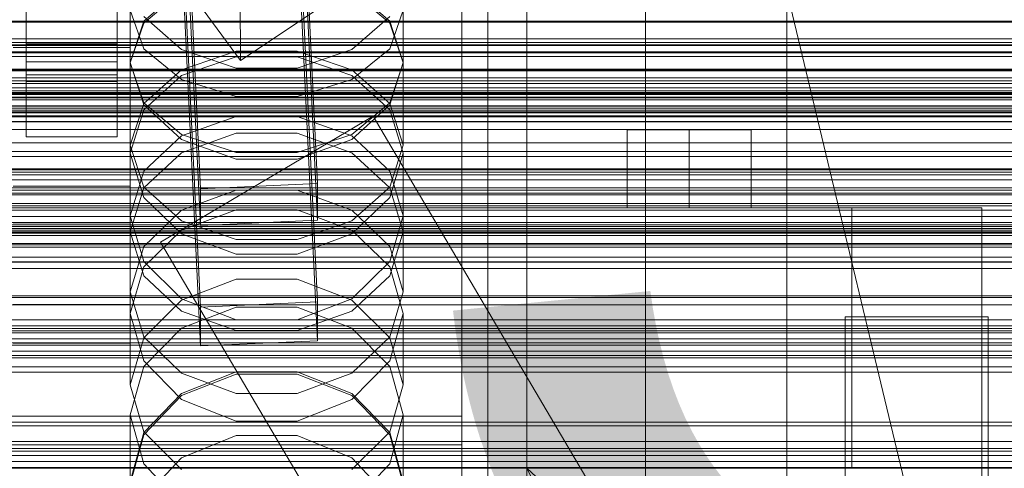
# Model space of a CAD drawing. Header units: millimetres. Extents: x -2233 to 65662, y -50530 to 6847.
# Tile 156 of 256: x 132 to 283, y -34060 to -33991. Entities that reach past the tile are written whole.
import ezdxf

# ---------------------------------------------------------------- set-up
doc = ezdxf.new("R2010")
doc.units = ezdxf.units.MM
for name, color, linetype, lineweight in [('COTAS_O', 1, 'Continuous', 0), ('COTAS_P', 1, 'Continuous', 0), ('frontal_briquetadora', 7, 'Continuous', 0), ('frontal_C01', 7, 'Continuous', 0), ('frontal_C02', 7, 'Continuous', 0), ('frontal_C03', 7, 'Continuous', 0), ('frontal_mezcladora', 7, 'Continuous', 0), ('frontal_secador', 7, 'Continuous', 0)]:
    doc.layers.add(name, color=color, linetype=linetype, lineweight=lineweight)
doc.dimstyles.new('R19_100', dxfattribs={"dimtxt": 250, "dimasz": 150, "dimexe": 150, "dimexo": 80, "dimgap": 100, "dimtad": 1, "dimtih": 1, "dimtoh": 1, "dimdsep": 46, "dimcen": 0.09, "dimadec": 0, "dimazin": 0, "dimtfac": 1, "dimtdec": 4, "dimtofl": 0, "dimtmove": 0, "dimatfit": 3, "dimfxl": 1, "dimtolj": 1, "dimtzin": 0, "dimarcsym": 0})

# ---------------------------------------------------------------- blocks, each defined once
blk = doc.blocks.new('DIM_R32_39')
at = {"layer": 'COTAS_O'}
for p, q in [((-1725, -33700), (-1575, -33655)), ((1725, -33700), (1575, -33655)), ((-1725, -34400), (-1725, -33700)), ((-1725, -33700), (1725, -33700)), ((-1725, -33700), (-1575, -33745)), ((1725, -33700), (1575, -33745)), ((1725, -34400), (1725, -33700))]:
    blk.add_line(p, q, dxfattribs=at)
blk.add_text('3450 O', height=250, dxfattribs=at).set_placement((0, -33600))
blk = doc.blocks.new('DIM_R32_40')
at = {"layer": 'COTAS_P'}
for p, q in [((-150, -32200), (550, -32200)), ((550, -32200), (505, -32350)), ((550, -34800), (550, -32200)), ((550, -32200), (595, -32350)), ((550, -34800), (505, -34650)), ((550, -34800), (595, -34650)), ((-150, -34800), (550, -34800))]:
    blk.add_line(p, q, dxfattribs=at)
blk.add_text('2600 P', height=250, rotation=90, dxfattribs=at).set_placement((450, -33500))
blk = doc.blocks.new('DIM_R32_43')
at = {"layer": 'COTAS_O'}
for p, q in [((-650, -34200), (-500, -34155)), ((650, -34200), (500, -34155)), ((-650, -34900), (-650, -34200)), ((-650, -34200), (650, -34200)), ((-650, -34200), (-500, -34245)), ((650, -34200), (500, -34245)), ((650, -34900), (650, -34200))]:
    blk.add_line(p, q, dxfattribs=at)
blk.add_text('1300 O', height=250, dxfattribs=at).set_placement((0, -34100))

msp = doc.modelspace()

# ---------------------------------------------------------------- linework, layer by layer
at = {"layer": 'frontal_briquetadora'}
for p, q in [((210, -33820), (210, -34060)), ((210, -34260), (210, -33820)), ((210, -34680), (210, -33820)), ((210, -33820), (416.55, -34680)), ((210, -33853.384), (210, -34060)), ((210, -34060), (210, -33855.985)), ((210, -33858.384), (210, -34060)), ((210, -33860.559), (210, -34060)), ((210, -33862.488), (210, -34060)), ((210, -33864.153), (210, -34060)), ((210, -33865.538), (210, -34060)), ((210, -33866.629), (210, -34060)), ((210, -33867.416), (210, -34060)), ((210, -33867.891), (210, -34060)), ((210, -33868.05), (210, -34060)), ((200, -33920), (200, -34100)), ((204, -34100), (204, -33920)), ((200, -33991.128), (200, -33977.782)), ((149, -33997.699), (149, -33984.362)), ((191, -33997.699), (191, -33984.362)), ((156.906, -33986.271), (151.08, -33991.269)), ((151.08, -33991.58), (156.907, -33986.673)), ((183.093, -33986.673), (188.92, -33991.58)), ((188.92, -33991.269), (183.094, -33986.271)), ((149, -33989.624), (151.08, -33995.519)), ((151.08, -33990.56), (156.906, -33995.642)), ((183.094, -33995.642), (188.92, -33990.56)), ((188.92, -33995.519), (191, -33989.624)), ((200, -33990.272), (200, -34004.303)), ((151.08, -33991.269), (149, -33997.637)), ((149, -33997.699), (151.08, -33991.58)), ((191, -33997.637), (188.92, -33991.269)), ((188.92, -33991.58), (191, -33997.699)), ((200, -34004.753), (200, -33990.7)), ((200, -34005.203), (200, -33991.128)), ((151.08, -33995.519), (156.907, -34000.246)), ((156.906, -33995.642), (165.326, -33998.507)), ((156.907, -33998.756), (165.327, -33995.888)), ((165.327, -33995.888), (174.673, -33995.888)), ((174.673, -33995.888), (183.093, -33998.756)), ((174.674, -33998.507), (183.094, -33995.642)), ((183.093, -34000.246), (188.92, -33995.519)), ((151.08, -34004.156), (149, -33997.637)), ((149, -34010.365), (149, -33997.637)), ((151.08, -34003.818), (149, -33997.699)), ((156.906, -33999.647), (165.326, -33996.77)), ((165.326, -33996.77), (174.674, -33996.77)), ((174.674, -33996.77), (183.094, -33999.647)), ((191, -33997.637), (188.92, -34004.156)), ((191, -33997.699), (188.92, -34003.818)), ((191, -34010.365), (191, -33997.637)), ((151.08, -34003.922), (156.907, -33998.756)), ((151.08, -34004.9), (156.906, -33999.647)), ((165.326, -33998.507), (174.674, -33998.507)), ((183.093, -33998.756), (188.92, -34003.922)), ((183.094, -33999.647), (188.92, -34004.9)), ((156.907, -34000.246), (165.327, -34002.87)), ((174.673, -34002.87), (183.093, -34000.246)), ((149, -34010.365), (151.08, -34003.922)), ((156.907, -34008.725), (151.08, -34003.818)), ((156.906, -34009.49), (151.08, -34004.156)), ((165.327, -34002.87), (174.673, -34002.87)), ((188.92, -34003.818), (183.093, -34008.725)), ((188.92, -34004.156), (183.094, -34009.49)), ((188.92, -34003.922), (191, -34010.365)), ((149, -34011.581), (151.08, -34004.9)), ((188.92, -34004.9), (191, -34011.581)), ((200, -34004.303), (200, -34019.028)), ((200, -34019.499), (200, -34004.753)), ((200, -34019.971), (200, -34005.203)), ((165.326, -34005.966), (156.906, -34008.934)), ((174.674, -34005.966), (165.326, -34005.966)), ((183.094, -34008.934), (174.674, -34005.966)), ((165.327, -34008.499), (156.907, -34011.504)), ((165.327, -34011.448), (156.907, -34008.725)), ((174.673, -34008.499), (165.327, -34008.499)), ((183.093, -34011.504), (174.673, -34008.499)), ((183.093, -34008.725), (174.673, -34011.448)), ((156.906, -34008.934), (151.08, -34014.352)), ((165.326, -34012.492), (156.906, -34009.49)), ((183.094, -34009.49), (174.674, -34012.492)), ((188.92, -34014.351), (183.094, -34008.934)), ((200, -34011.808), (200, -34009.232)), ((200, -34009.232), (200, -34013.498)), ((149, -34010.365), (151.08, -34016.808)), ((151.08, -34018.404), (149, -34011.581)), ((149, -34023.669), (149, -34011.581)), ((156.907, -34011.504), (151.08, -34016.918)), ((174.673, -34011.448), (165.327, -34011.448)), ((188.92, -34016.918), (183.093, -34011.504)), ((188.92, -34016.808), (191, -34010.365)), ((191, -34011.581), (188.92, -34018.404)), ((191, -34023.669), (191, -34011.581)), ((174.674, -34012.492), (165.326, -34012.492)), ((200, -34020.835), (200, -34011.808)), ((151.08, -34014.352), (149, -34021.231)), ((191, -34021.231), (188.92, -34014.351)), ((200, -34013.498), (200, -34023.957)), ((200, -34018.435), (200, -34015.009)), ((151.08, -34016.918), (149, -34023.669)), ((151.08, -34016.808), (156.907, -34021.975)), ((156.907, -34020.357), (165.327, -34017.265)), ((165.327, -34017.265), (174.673, -34017.265)), ((174.673, -34017.265), (183.093, -34020.357)), ((183.093, -34021.975), (188.92, -34016.808)), ((191, -34023.669), (188.92, -34016.918)), ((156.906, -34023.977), (151.08, -34018.404)), ((188.92, -34018.404), (183.094, -34023.977)), ((200, -34028.189), (200, -34018.435)), ((200, -34019.028), (200, -34034.411)), ((151.08, -34025.929), (156.907, -34020.357)), ((165.326, -34020.296), (156.906, -34023.397)), ((174.674, -34020.296), (165.326, -34020.296)), ((183.094, -34023.397), (174.674, -34020.296)), ((183.093, -34020.357), (188.92, -34025.929)), ((200, -34034.901), (200, -34019.499)), ((200, -34035.393), (200, -34019.971)), ((200, -34034.938), (200, -34020.835)), ((149, -34032.877), (149, -34021.231)), ((149, -34021.231), (151.08, -34028.248)), ((156.907, -34021.975), (165.327, -34024.842)), ((174.673, -34024.842), (183.093, -34021.975)), ((188.92, -34028.248), (191, -34021.231)), ((191, -34032.877), (191, -34021.231)), ((200, -34023.989), (200, -34021.413)), ((200, -34021.413), (200, -34025.679)), ((149, -34023.669), (151.08, -34030.42)), ((156.906, -34023.397), (151.08, -34029.048)), ((188.92, -34029.048), (183.094, -34023.397)), ((188.92, -34030.42), (191, -34023.669)), ((165.326, -34027.11), (156.906, -34023.977)), ((165.327, -34024.842), (174.673, -34024.842)), ((183.094, -34023.977), (174.674, -34027.11)), ((200, -34023.957), (200, -34039.018)), ((200, -34033.016), (200, -34023.989)), ((149, -34032.877), (151.08, -34025.929)), ((188.92, -34025.929), (191, -34032.877)), ((200, -34025.679), (200, -34036.139)), ((151.08, -34028.248), (156.906, -34033.973)), ((174.674, -34027.11), (165.326, -34027.11)), ((183.094, -34033.973), (188.92, -34028.248)), ((200, -34042.788), (200, -34028.189)), ((151.08, -34029.048), (149, -34036.213)), ((191, -34036.213), (188.92, -34029.048)), ((151.08, -34030.42), (156.907, -34035.834)), ((156.907, -34034.145), (165.327, -34030.928)), ((165.327, -34030.928), (174.673, -34030.928)), ((174.673, -34030.928), (183.093, -34034.145)), ((183.093, -34035.834), (188.92, -34030.42)), ((151.08, -34039.824), (149, -34032.877)), ((191, -34032.877), (188.92, -34039.824)), ((151.08, -34039.942), (156.907, -34034.145)), ((156.906, -34033.973), (165.326, -34037.189)), ((174.674, -34037.189), (183.094, -34033.973)), ((183.093, -34034.145), (188.92, -34039.942)), ((200, -34047.119), (200, -34033.016)), ((200, -34034.411), (200, -34050.411)), ((156.906, -34038.466), (165.326, -34035.24)), ((156.907, -34035.834), (165.327, -34038.839)), ((165.326, -34035.24), (174.674, -34035.24)), ((174.673, -34038.839), (183.093, -34035.834)), ((174.674, -34035.24), (183.094, -34038.466)), ((200, -34050.92), (200, -34034.901)), ((200, -34051.97), (200, -34034.938)), ((200, -34051.43), (200, -34035.393)), ((151.08, -34043.507), (149, -34036.213)), ((149, -34047.171), (149, -34036.213)), ((165.326, -34037.189), (174.674, -34037.189)), ((191, -34036.213), (188.92, -34043.507)), ((191, -34047.171), (191, -34036.213)), ((200, -34036.139), (200, -34051.199)), ((151.08, -34044.338), (156.906, -34038.466)), ((165.327, -34038.839), (174.673, -34038.839)), ((183.094, -34038.466), (188.92, -34044.338)), ((200, -34039.018), (200, -34056.386)), ((149, -34047.171), (151.08, -34039.942)), ((156.907, -34045.396), (151.08, -34039.824)), ((188.92, -34039.824), (183.093, -34045.396)), ((188.92, -34039.942), (191, -34047.171)), ((156.906, -34049.448), (151.08, -34043.507)), ((188.92, -34043.507), (183.094, -34049.448)), ((200, -34060.009), (200, -34042.788)), ((149, -34051.77), (151.08, -34044.338)), ((188.92, -34044.338), (191, -34051.77)), ((165.326, -34045.526), (156.906, -34048.83)), ((165.327, -34045.18), (156.907, -34048.514)), ((165.327, -34048.488), (156.907, -34045.396)), ((174.674, -34045.526), (165.326, -34045.526)), ((174.673, -34045.18), (165.327, -34045.18)), ((183.093, -34048.514), (174.673, -34045.18)), ((183.093, -34045.396), (174.673, -34048.488)), ((183.094, -34048.83), (174.674, -34045.526)), ((149, -34047.171), (151.08, -34054.4)), ((188.92, -34054.4), (191, -34047.171)), ((200, -34064.151), (200, -34047.119)), ((156.907, -34048.514), (151.08, -34054.522)), ((156.906, -34048.83), (151.08, -34054.842)), ((165.326, -34052.781), (156.906, -34049.448)), ((174.673, -34048.488), (165.327, -34048.488)), ((183.094, -34049.448), (174.674, -34052.781)), ((188.92, -34054.522), (183.093, -34048.514)), ((188.92, -34054.842), (183.094, -34048.83)), ((200, -34050.411), (200, -34066.987)), ((200, -34067.514), (200, -34050.92)), ((-160, -34051.97), (200, -34051.97)), ((151.08, -34059.324), (149, -34051.77)), ((149, -34062.014), (149, -34051.77)), ((191, -34051.77), (188.92, -34059.324)), ((191, -34062.014), (191, -34051.77)), ((200, -34051.199), (200, -34068.567)), ((200, -34068.041), (200, -34051.43)), ((200, -34069.338), (200, -34051.97)), ((174.674, -34052.781), (165.326, -34052.781)), ((151.08, -34054.522), (149, -34062.014)), ((151.08, -34054.842), (149, -34062.443)), ((151.08, -34054.4), (156.907, -34060.197)), ((156.907, -34058.398), (165.327, -34054.99)), ((165.327, -34054.99), (174.673, -34054.99)), ((174.673, -34054.99), (183.093, -34058.398)), ((183.093, -34060.197), (188.92, -34054.4)), ((191, -34062.014), (188.92, -34054.522)), ((191, -34062.443), (188.92, -34054.842)), ((-160, -34056.386), (200, -34056.386)), ((200, -34056.386), (200, -34073.418)), ((151.08, -34064.539), (156.907, -34058.398)), ((183.093, -34058.398), (188.92, -34064.539)), ((156.906, -34065.466), (151.08, -34059.324)), ((188.92, -34059.324), (183.094, -34065.466)), ((210, -34060), (210, -34490)), ((430, -34060), (210, -34060)), ((210, -34060), (430, -34260)), ((210, -34060), (210, -34260)), ((304.444, -34060), (210, -34060)), ((210, -34060), (306.043, -34060)), ((302.994, -34060), (210, -34060)), ((301.708, -34060), (210, -34060)), ((210, -34060), (307.777, -34060)), ((300.598, -34060), (210, -34060)), ((210, -34060), (309.629, -34060)), ((299.675, -34060), (210, -34060)), ((210, -34060), (311.581, -34060)), ((298.947, -34060), (210, -34060)), ((210, -34060), (313.614, -34060)), ((210, -34060), (315.708, -34060)), ((298.423, -34060), (210, -34060)), ((298.106, -34060), (210, -34060)), ((210, -34060), (317.844, -34060)), ((298, -34060), (210, -34060)), ((210, -34060), (320, -34060)), ((210, -34060), (210, -34305)), ((210, -34496), (210, -34060)), ((210, -34060), (430, -34490)), ((210, -34060), (430, -34496))]:
    msp.add_line(p, q, dxfattribs=at)
at = {"layer": 'frontal_C01'}
for p, q in [((250, -35948.128), (250, -33252.594)), ((250, -33257.389), (250, -35952.922)), ((228.298, -34130.544), (228.298, -33855.539)), ((228.298, -33861.298), (228.298, -34136.303)), ((174.943, -33956.675), (177.811, -34016.239)), ((159.83, -34017.035), (156.962, -33957.472)), ((159.83, -34022.681), (156.962, -33963.118)), ((177.811, -34021.885), (174.943, -33962.321)), ((149, -33970.971), (149, -34016.636)), ((149, -34022.281), (149, -33976.616)), ((-425, -34011.33), (425, -34011.33)), ((177.811, -34016.239), (159.83, -34017.035)), ((177.811, -34021.885), (177.811, -34016.239)), ((149, -34016.636), (131, -34016.636)), ((149, -34022.281), (149, -34016.636)), ((159.83, -34017.035), (159.83, -34022.681)), ((131, -34022.281), (149, -34022.281)), ((159.83, -34022.681), (177.811, -34021.885)), ((425, -34022.842), (-425, -34022.842)), ((425, -34025.668), (-425, -34025.668)), ((-425, -34037.18), (425, -34037.18))]:
    msp.add_line(p, q, dxfattribs=at)
at = {"layer": 'frontal_C02'}
for p, q in [((250, -35767.183), (250, -32921.727)), ((250, -32926.497), (250, -35771.953)), ((228.298, -34165.201), (228.298, -33874.707)), ((228.298, -33880.437), (228.298, -34170.932)), ((133, -33997.561), (133, -33951.742)), ((147, -33951.742), (147, -33997.561)), ((133, -33954.723), (133, -34000.541)), ((147, -34000.541), (147, -33954.723)), ((174.943, -33975.168), (177.811, -34034.434)), ((159.83, -34035.227), (156.962, -33975.961)), ((177.811, -34040.396), (174.943, -33981.13)), ((159.83, -34041.189), (156.962, -33981.923)), ((165.926, -33983.044), (165.983, -33997.351)), ((133, -33999.526), (133, -33985.22)), ((133, -33994.765), (133, -33985.22)), ((147, -33985.22), (147, -33999.526)), ((147, -33985.22), (147, -33994.765)), ((149, -33989.393), (149, -33995.354)), ((149, -33989.393), (149, -34034.829)), ((160.247, -33989.534), (165.983, -33997.351)), ((165.983, -33997.351), (177.451, -33989.682)), ((147, -33994.765), (133, -33994.765)), ((133, -33994.765), (133, -34009.072)), ((147, -34009.072), (147, -33994.765)), ((149, -33995.354), (131, -33995.354)), ((149, -34040.79), (149, -33995.354)), ((147, -33997.561), (133, -33997.561)), ((133, -33997.561), (133, -34000.541)), ((147, -34000.541), (147, -33997.561)), ((147, -33999.526), (133, -33999.526)), ((133, -33999.526), (133, -34009.072)), ((147, -34009.072), (147, -33999.526)), ((133, -34000.541), (147, -34000.541)), ((186.358, -34005.904), (153.642, -34025.236)), ((446.358, -34445.904), (186.358, -34005.904)), ((133, -34009.072), (147, -34009.072)), ((430, -34022.57), (-430, -34022.57)), ((413.642, -34465.236), (153.642, -34025.236)), ((430, -34027.57), (-430, -34027.57)), ((-425, -34029.285), (425, -34029.285)), ((177.811, -34034.434), (159.83, -34035.227)), ((177.811, -34040.396), (177.811, -34034.434)), ((149, -34034.829), (131, -34034.829)), ((149, -34040.79), (149, -34034.829)), ((159.83, -34035.227), (159.83, -34041.189)), ((159.83, -34041.189), (177.811, -34040.396)), ((425, -34040.739), (-425, -34040.739)), ((131, -34040.79), (149, -34040.79)), ((425, -34044.426), (-425, -34044.426)), ((-425, -34055.88), (425, -34055.88))]:
    msp.add_line(p, q, dxfattribs=at)
at = {"layer": 'frontal_C03'}
for p, q in [((1496, -33991.312), (-1496, -33991.312)), ((1496, -33991.426), (-1496, -33991.426)), ((1496, -33994.906), (-1496, -33994.906)), ((-1496, -33995.041), (1496, -33995.041)), ((1496, -33998.808), (-1496, -33998.808)), ((1496, -33998.943), (-1496, -33998.943)), ((1250, -34000.467), (-1250, -34000.467)), ((1250, -34000.854), (-1250, -34000.854)), ((1496, -34002.423), (-1496, -34002.423)), ((1496, -34002.537), (-1496, -34002.537)), ((1250, -34001.519), (-1250, -34001.519)), ((-1250, -34002.452), (1250, -34002.452)), ((1250, -34002.951), (-1250, -34002.951)), ((1250, -34003.383), (-1250, -34003.383)), ((1250, -34003.393), (-1250, -34003.393)), ((1496, -34005.201), (-1496, -34005.201)), ((1496, -34005.277), (-1496, -34005.277)), ((1250, -34004.326), (-1250, -34004.326)), ((1250, -34004.992), (-1250, -34004.992)), ((1250, -34005.378), (-1250, -34005.378)), ((1496, -34006.719), (-1496, -34006.719)), ((1496, -34006.746), (-1496, -34006.746)), ((1250, -34014.519), (-1250, -34014.519)), ((1250, -34014.885), (-1250, -34014.885)), ((1250, -34019.301), (-1250, -34019.301)), ((1250, -34019.687), (-1250, -34019.687)), ((1250, -34020.353), (-1250, -34020.353)), ((-1250, -34021.286), (1250, -34021.286)), ((1250, -34022.227), (-1250, -34022.227)), ((1250, -34023.16), (-1250, -34023.16)), ((1250, -34023.409), (-1250, -34023.409)), ((1250, -34023.653), (-1250, -34023.653)), ((1250, -34023.826), (-1250, -34023.826)), ((1250, -34024.212), (-1250, -34024.212)), ((1250, -34028.266), (-1250, -34028.266)), ((1250, -34028.352), (-1250, -34028.352)), ((1250, -34038.135), (-1250, -34038.135)), ((1250, -34038.521), (-1250, -34038.521)), ((1250, -34039.187), (-1250, -34039.187)), ((-1250, -34040.12), (1250, -34040.12)), ((1250, -34041.061), (-1250, -34041.061)), ((1250, -34041.994), (-1250, -34041.994)), ((1250, -34042.659), (-1250, -34042.659)), ((1250, -34043.046), (-1250, -34043.046)), ((1250, -34056.969), (-1250, -34056.969)), ((1250, -34057.355), (-1250, -34057.355)), ((1250, -34058.021), (-1250, -34058.021)), ((-1250, -34058.953), (1250, -34058.953)), ((1250, -34059.895), (-1250, -34059.895))]:
    msp.add_line(p, q, dxfattribs=at)
at = {"layer": 'frontal_mezcladora'}
for p, q in [((235, -34008), (225.474, -34008)), ((225.474, -34020), (225.474, -34008)), ((235, -34008), (244.526, -34008)), ((235, -34008), (235, -34020)), ((244.526, -34020), (244.526, -34008)), ((-280, -34020), (280, -34020)), ((-260, -34020), (260, -34020)), ((225.474, -34020), (235, -34020)), ((235, -34020), (244.526, -34020)), ((260, -34060), (260, -34020)), ((280, -34450), (280, -34020)), ((281, -34036.719), (259, -34036.719)), ((259, -34036.719), (259, -34063.281)), ((259, -34456.719), (259, -34036.719)), ((281, -34063.281), (281, -34036.719)), ((281, -34036.719), (281, -34456.719)), ((-260, -34060), (260, -34060)), ((280, -34066.474), (280, -34060)), ((280, -34060), (345, -34060))]:
    msp.add_line(p, q, dxfattribs=at)
at = {"layer": 'frontal_secador'}
for p, q in [((1250, -33994), (-1250, -33994)), ((1250, -33994.545), (-1250, -33994.545)), ((1250, -33996), (-1250, -33996)), ((1250, -33996.144), (-1250, -33996.144)), ((1250, -33996.709), (-1250, -33996.709)), ((1250, -33998.686), (-1250, -33998.686)), ((1250, -34000), (-1250, -34000)), ((1320, -34002), (-1320, -34002)), ((1320, -34002.273), (-1320, -34002.273)), ((1250, -34002), (-1250, -34002)), ((1320, -34003.072), (-1320, -34003.072)), ((1320, -34004.343), (-1320, -34004.343)), ((1250, -34004.651), (-1250, -34004.651)), ((1320, -34006), (-1320, -34006)), ((1250, -34005.859), (-1250, -34005.859)), ((-1250, -34006), (1250, -34006)), ((1320, -34007.929), (-1320, -34007.929)), ((-1320, -34010), (1320, -34010)), ((-1250, -34010), (1250, -34010)), ((1320, -34012.071), (-1320, -34012.071)), ((1320, -34014), (-1320, -34014)), ((1250, -34014.141), (-1250, -34014.141)), ((1320, -34015.657), (-1320, -34015.657)), ((1320, -34016.928), (-1320, -34016.928)), ((1320, -34017.727), (-1320, -34017.727)), ((1250, -34017.285), (-1250, -34017.285)), ((1320, -34018), (-1320, -34018)), ((1250, -34018), (-1250, -34018)), ((1250, -34021.314), (-1250, -34021.314)), ((1250, -34023.856), (-1250, -34023.856)), ((1250, -34025.455), (-1250, -34025.455)), ((1250, -34026), (-1250, -34026)), ((1360, -34033.5), (-1360, -34033.5)), ((1250, -34033.75), (-1250, -34033.75)), ((1360, -34034.863), (-1360, -34034.863)), ((1360, -34038.859), (-1360, -34038.859)), ((1360, -34045.216), (-1360, -34045.216)), ((1360, -34053.5), (-1360, -34053.5)), ((1250, -34052.924), (-1250, -34052.924))]:
    msp.add_line(p, q, dxfattribs=at)

# ---------------------------------------------------------------- dimensions: what is measured, and where the dimension line sits
at = {"layer": 'COTAS_O'}
for p1, p2, picture, middle in [((-1725, -34400), (1725, -34400), 'DIM_R32_39', (0, -33700)), ((-650, -34900), (650, -34900), 'DIM_R32_43', (0, -34200))]:
    dim = msp.add_aligned_dim(p1=p1, p2=p2, distance=700, text='<> O', dimstyle='R19_100', dxfattribs=at)
    dim.commit()
    dim.dimension.update_dxf_attribs({"geometry": picture, "text_midpoint": middle})
at = {"layer": 'COTAS_P'}
dim = msp.add_aligned_dim(p1=(-150, -34800), p2=(-150, -32200), distance=-700, text='<> P', dimstyle='R19_100', dxfattribs=at)
dim.commit()
dim.dimension.update_dxf_attribs({"geometry": 'DIM_R32_40', "text_midpoint": (550, -33500)})

doc.saveas('drawing.dxf')
